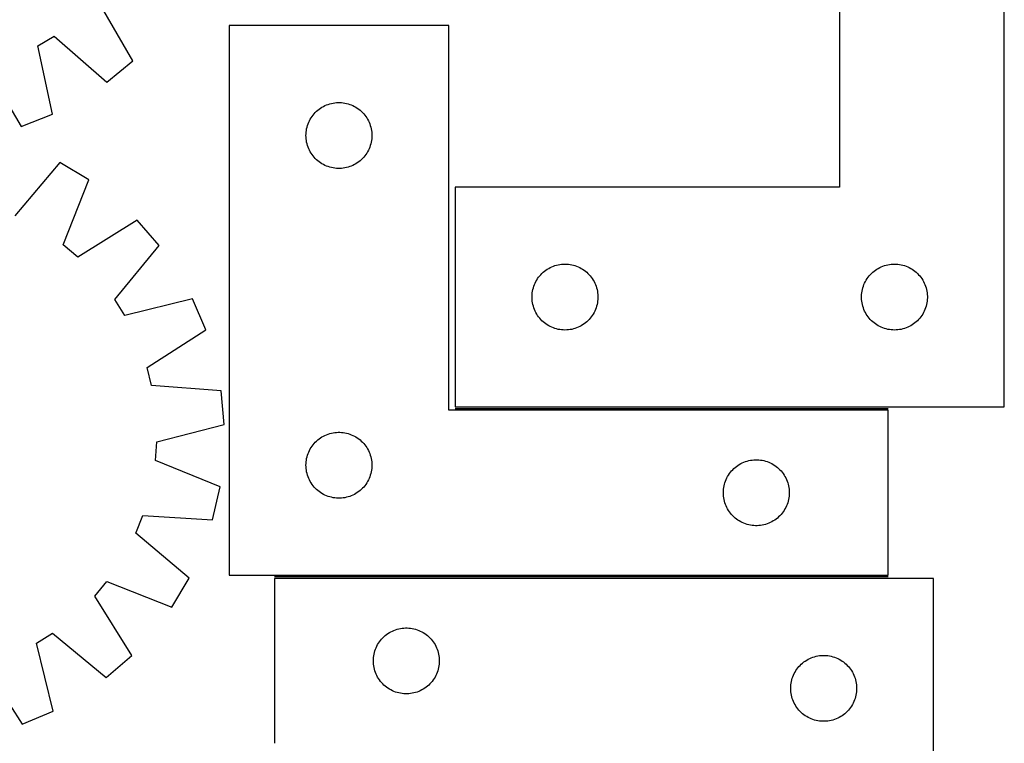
# Model space of a CAD drawing. Header units: millimetres. Extents: x 7 to 1493, y 7 to 2993.
# Tile 12 of 14: x 1045 to 1493, y 2116 to 2445. Entities that reach past the tile are written whole.
import ezdxf

# ---------------------------------------------------------------- set-up
doc = ezdxf.new("R2010")
doc.units = ezdxf.units.MM
doc.layers.add('COMMON', color=5, linetype='CONTINUOUS', true_color=0x0000ff)
doc.layers.add('CUT', color=7, linetype='CONTINUOUS', true_color=0x000000)

msp = doc.modelspace()

# ---------------------------------------------------------------- linework, layer by layer
at = {"layer": 'COMMON'}
for p, q in [((1243.266273, 2267.912878), (1440.356843, 2267.912878)), ((1440.356843, 2191.412878), (1161.04961, 2191.412878))]:
    msp.add_line(p, q, dxfattribs=at)
at = {"layer": 'CUT'}
for p, q in [((1418.266273, 2568.662879), (1418.266273, 2368.662879)), ((1493.266273, 2268.662879), (1493.266273, 2568.662879)), ((1096.512709, 2426.156698), (1080.572272, 2453.631727)), ((1240.356843, 2442.162878), (1140.356843, 2442.162878)), ((1140.356843, 2442.162878), (1140.356843, 2192.162878)), ((1240.356843, 2267.162878), (1240.356843, 2442.162878)), ((1053.354102, 2432.98135), (1060.746747, 2437.3251)), ((1060.746747, 2437.3251), (1084.62979, 2416.382918)), ((1060.024107, 2401.925179), (1053.354102, 2432.98135)), ((1084.62979, 2416.382918), (1096.512709, 2426.156698)), ((1029.459882, 2423.599251), (1045.702516, 2396.301786)), ((1187.667631, 2406.919848), (1188.430867, 2407.038718)), ((1188.430867, 2407.038718), (1189.199211, 2407.118141)), ((1189.199211, 2407.118141), (1189.970624, 2407.157905)), ((1189.970624, 2407.157905), (1190.743061, 2407.157905)), ((1190.743061, 2407.157905), (1191.514475, 2407.118141)), ((1191.514475, 2407.118141), (1192.282818, 2407.038718)), ((1192.282818, 2407.038718), (1193.046054, 2406.919848)), ((1179.089864, 2402.06516), (1179.61456, 2402.632041)), ((1179.61456, 2402.632041), (1180.167743, 2403.171159)), ((1180.167743, 2403.171159), (1180.747945, 2403.681085)), ((1180.747945, 2403.681085), (1181.353629, 2404.160467)), ((1181.353629, 2404.160467), (1181.983187, 2404.608034)), ((1181.983187, 2404.608034), (1182.634951, 2405.022598)), ((1182.634951, 2405.022598), (1183.307192, 2405.40306)), ((1183.307192, 2405.40306), (1183.998127, 2405.748412)), ((1183.998127, 2405.748412), (1184.705924, 2406.057738)), ((1184.705924, 2406.057738), (1185.428707, 2406.330217)), ((1185.428707, 2406.330217), (1186.164558, 2406.565126)), ((1186.164558, 2406.565126), (1186.911527, 2406.761844)), ((1186.911527, 2406.761844), (1187.667631, 2406.919848)), ((1193.046054, 2406.919848), (1193.802159, 2406.761844)), ((1193.802159, 2406.761844), (1194.549127, 2406.565126)), ((1194.549127, 2406.565126), (1195.284978, 2406.330217)), ((1195.284978, 2406.330217), (1196.007761, 2406.057738)), ((1196.007761, 2406.057738), (1196.715559, 2405.748412)), ((1196.715559, 2405.748412), (1197.406494, 2405.40306)), ((1197.406494, 2405.40306), (1198.078735, 2405.022598)), ((1198.078735, 2405.022598), (1198.730499, 2404.608034)), ((1198.730499, 2404.608034), (1199.360057, 2404.160467)), ((1199.360057, 2404.160467), (1199.96574, 2403.681085)), ((1199.96574, 2403.681085), (1200.545943, 2403.171159)), ((1200.545943, 2403.171159), (1201.099126, 2402.632041)), ((1201.099126, 2402.632041), (1201.623822, 2402.06516)), ((1045.702516, 2396.301786), (1060.024107, 2401.925179)), ((1176.32109, 2397.45416), (1176.612089, 2398.169687)), ((1176.612089, 2398.169687), (1176.939536, 2398.869285)), ((1176.939536, 2398.869285), (1177.302564, 2399.551099)), ((1177.302564, 2399.551099), (1177.700209, 2400.213321)), ((1177.700209, 2400.213321), (1178.131418, 2400.854195)), ((1178.131418, 2400.854195), (1178.595046, 2401.472021)), ((1178.595046, 2401.472021), (1179.089864, 2402.06516)), ((1201.623822, 2402.06516), (1202.11864, 2401.472021)), ((1202.11864, 2401.472021), (1202.582268, 2400.854195)), ((1202.582268, 2400.854195), (1203.013476, 2400.213321)), ((1203.013476, 2400.213321), (1203.411121, 2399.551099)), ((1203.411121, 2399.551099), (1203.774149, 2398.869285)), ((1203.774149, 2398.869285), (1204.101596, 2398.169687)), ((1204.101596, 2398.169687), (1204.392595, 2397.45416)), ((1175.376731, 2392.93506), (1175.436345, 2393.705193)), ((1175.436345, 2393.705193), (1175.535524, 2394.471237)), ((1175.535524, 2394.471237), (1175.674007, 2395.231159)), ((1175.674007, 2395.231159), (1175.851427, 2395.982945)), ((1175.851427, 2395.982945), (1176.067312, 2396.724601)), ((1176.067312, 2396.724601), (1176.32109, 2397.45416)), ((1204.392595, 2397.45416), (1204.646373, 2396.724601)), ((1204.646373, 2396.724601), (1204.862259, 2395.982945)), ((1204.862259, 2395.982945), (1205.039678, 2395.231159)), ((1205.039678, 2395.231159), (1205.178161, 2394.471237)), ((1205.178161, 2394.471237), (1205.277341, 2393.705193)), ((1205.277341, 2393.705193), (1205.336954, 2392.93506)), ((1175.356843, 2392.162878), (1175.376731, 2392.93506)), ((1175.376731, 2391.390697), (1175.356843, 2392.162878)), ((1175.436345, 2390.620563), (1175.376731, 2391.390697)), ((1175.535524, 2389.85452), (1175.436345, 2390.620563)), ((1175.674007, 2389.094597), (1175.535524, 2389.85452)), ((1175.851427, 2388.342812), (1175.674007, 2389.094597)), ((1205.039678, 2389.094597), (1204.862259, 2388.342812)), ((1205.178161, 2389.85452), (1205.039678, 2389.094597)), ((1205.277341, 2390.620563), (1205.178161, 2389.85452)), ((1205.336954, 2391.390697), (1205.277341, 2390.620563)), ((1205.336954, 2392.93506), (1205.356843, 2392.162878)), ((1205.356843, 2392.162878), (1205.336954, 2391.390697)), ((1176.067312, 2387.601156), (1175.851427, 2388.342812)), ((1176.32109, 2386.871597), (1176.067312, 2387.601156)), ((1176.612089, 2386.15607), (1176.32109, 2386.871597)), ((1176.939536, 2385.456471), (1176.612089, 2386.15607)), ((1177.302564, 2384.774657), (1176.939536, 2385.456471)), ((1177.700209, 2384.112435), (1177.302564, 2384.774657)), ((1203.411121, 2384.774657), (1203.013476, 2384.112435)), ((1203.774149, 2385.456471), (1203.411121, 2384.774657)), ((1204.101596, 2386.15607), (1203.774149, 2385.456471)), ((1204.392595, 2386.871597), (1204.101596, 2386.15607)), ((1204.646373, 2387.601156), (1204.392595, 2386.871597)), ((1204.862259, 2388.342812), (1204.646373, 2387.601156)), ((1178.131418, 2383.471562), (1177.700209, 2384.112435)), ((1178.595046, 2382.853736), (1178.131418, 2383.471562)), ((1179.089864, 2382.260597), (1178.595046, 2382.853736)), ((1179.61456, 2381.693716), (1179.089864, 2382.260597)), ((1180.167743, 2381.154598), (1179.61456, 2381.693716)), ((1180.747945, 2380.644672), (1180.167743, 2381.154598)), ((1181.353629, 2380.16529), (1180.747945, 2380.644672)), ((1181.983187, 2379.717723), (1181.353629, 2380.16529)), ((1199.360057, 2380.16529), (1198.730499, 2379.717723)), ((1199.96574, 2380.644672), (1199.360057, 2380.16529)), ((1200.545943, 2381.154598), (1199.96574, 2380.644672)), ((1201.099126, 2381.693716), (1200.545943, 2381.154598)), ((1201.623822, 2382.260597), (1201.099126, 2381.693716)), ((1202.11864, 2382.853736), (1201.623822, 2382.260597)), ((1202.582268, 2383.471562), (1202.11864, 2382.853736)), ((1203.013476, 2384.112435), (1202.582268, 2383.471562)), ((1063.32572, 2379.820819), (1042.837123, 2355.547539)), ((1076.534711, 2371.930756), (1063.32572, 2379.820819)), ((1182.634951, 2379.303159), (1181.983187, 2379.717723)), ((1183.307192, 2378.922696), (1182.634951, 2379.303159)), ((1183.998127, 2378.577344), (1183.307192, 2378.922696)), ((1184.705924, 2378.268019), (1183.998127, 2378.577344)), ((1185.428707, 2377.99554), (1184.705924, 2378.268019)), ((1186.164558, 2377.76063), (1185.428707, 2377.99554)), ((1186.911527, 2377.563913), (1186.164558, 2377.76063)), ((1187.667631, 2377.405909), (1186.911527, 2377.563913)), ((1188.430867, 2377.287038), (1187.667631, 2377.405909)), ((1189.199211, 2377.207615), (1188.430867, 2377.287038)), ((1189.970624, 2377.167851), (1189.199211, 2377.207615)), ((1190.743061, 2377.167851), (1189.970624, 2377.167851)), ((1191.514475, 2377.207615), (1190.743061, 2377.167851)), ((1192.282818, 2377.287038), (1191.514475, 2377.207615)), ((1193.046054, 2377.405909), (1192.282818, 2377.287038)), ((1193.802159, 2377.563913), (1193.046054, 2377.405909)), ((1194.549127, 2377.76063), (1193.802159, 2377.563913)), ((1195.284978, 2377.99554), (1194.549127, 2377.76063)), ((1196.007761, 2378.268019), (1195.284978, 2377.99554)), ((1196.715559, 2378.577344), (1196.007761, 2378.268019)), ((1197.406494, 2378.922696), (1196.715559, 2378.577344)), ((1198.078735, 2379.303159), (1197.406494, 2378.922696)), ((1198.730499, 2379.717723), (1198.078735, 2379.303159)), ((1064.875073, 2342.383715), (1076.534711, 2371.930756)), ((1418.266273, 2368.662879), (1243.266273, 2368.662879)), ((1243.266273, 2368.662879), (1243.266273, 2268.662879)), ((1098.444388, 2353.643278), (1071.457718, 2336.889341)), ((1108.568722, 2342.057579), (1098.444388, 2353.643278)), ((1071.457718, 2336.889341), (1064.875073, 2342.383715)), ((1088.34921, 2317.559699), (1108.568722, 2342.057579)), ((1283.957131, 2330.424676), (1284.574957, 2330.888304)), ((1284.574957, 2330.888304), (1285.21583, 2331.319513)), ((1285.21583, 2331.319513), (1285.878052, 2331.717158)), ((1285.878052, 2331.717158), (1286.559866, 2332.080186)), ((1286.559866, 2332.080186), (1287.259465, 2332.407633)), ((1287.259465, 2332.407633), (1287.974992, 2332.698632)), ((1287.974992, 2332.698632), (1288.704551, 2332.95241)), ((1288.704551, 2332.95241), (1289.446206, 2333.168295)), ((1289.446206, 2333.168295), (1290.197992, 2333.345715)), ((1290.197992, 2333.345715), (1290.957914, 2333.484198)), ((1290.957914, 2333.484198), (1291.723958, 2333.583378)), ((1291.723958, 2333.583378), (1292.494092, 2333.642991)), ((1292.494092, 2333.642991), (1293.266273, 2333.662879)), ((1293.266273, 2333.662879), (1294.038454, 2333.642991)), ((1294.038454, 2333.642991), (1294.808588, 2333.583378)), ((1294.808588, 2333.583378), (1295.574632, 2333.484198)), ((1295.574632, 2333.484198), (1296.334554, 2333.345715)), ((1296.334554, 2333.345715), (1297.08634, 2333.168295)), ((1297.08634, 2333.168295), (1297.827996, 2332.95241)), ((1297.827996, 2332.95241), (1298.557554, 2332.698632)), ((1298.557554, 2332.698632), (1299.273082, 2332.407633)), ((1299.273082, 2332.407633), (1299.97268, 2332.080186)), ((1299.97268, 2332.080186), (1300.654494, 2331.717158)), ((1300.654494, 2331.717158), (1301.316716, 2331.319513)), ((1301.316716, 2331.319513), (1301.95759, 2330.888304)), ((1301.95759, 2330.888304), (1302.575415, 2330.424676)), ((1433.957131, 2330.424676), (1434.574957, 2330.888304)), ((1434.574957, 2330.888304), (1435.21583, 2331.319513)), ((1435.21583, 2331.319513), (1435.878052, 2331.717158)), ((1435.878052, 2331.717158), (1436.559866, 2332.080186)), ((1436.559866, 2332.080186), (1437.259465, 2332.407633)), ((1437.259465, 2332.407633), (1437.974992, 2332.698632)), ((1437.974992, 2332.698632), (1438.704551, 2332.95241)), ((1438.704551, 2332.95241), (1439.446206, 2333.168295)), ((1439.446206, 2333.168295), (1440.197992, 2333.345715)), ((1440.197992, 2333.345715), (1440.957914, 2333.484198)), ((1440.957914, 2333.484198), (1441.723958, 2333.583378)), ((1441.723958, 2333.583378), (1442.494092, 2333.642991)), ((1442.494092, 2333.642991), (1443.266273, 2333.662879)), ((1443.266273, 2333.662879), (1444.038454, 2333.642991)), ((1444.038454, 2333.642991), (1444.808588, 2333.583378)), ((1444.808588, 2333.583378), (1445.574632, 2333.484198)), ((1445.574632, 2333.484198), (1446.334554, 2333.345715)), ((1446.334554, 2333.345715), (1447.08634, 2333.168295)), ((1447.08634, 2333.168295), (1447.827996, 2332.95241)), ((1447.827996, 2332.95241), (1448.557554, 2332.698632)), ((1448.557554, 2332.698632), (1449.273082, 2332.407633)), ((1449.273082, 2332.407633), (1449.97268, 2332.080186)), ((1449.97268, 2332.080186), (1450.654494, 2331.717158)), ((1450.654494, 2331.717158), (1451.316716, 2331.319513)), ((1451.316716, 2331.319513), (1451.95759, 2330.888304)), ((1451.95759, 2330.888304), (1452.575415, 2330.424676)), ((1280.026091, 2325.712531), (1280.406554, 2326.384771)), ((1280.406554, 2326.384771), (1280.821118, 2327.036535)), ((1280.821118, 2327.036535), (1281.268684, 2327.666094)), ((1281.268684, 2327.666094), (1281.748066, 2328.271777)), ((1281.748066, 2328.271777), (1282.257993, 2328.851979)), ((1282.257993, 2328.851979), (1282.797111, 2329.405162)), ((1282.797111, 2329.405162), (1283.363991, 2329.929858)), ((1283.363991, 2329.929858), (1283.957131, 2330.424676)), ((1302.575415, 2330.424676), (1303.168555, 2329.929858)), ((1303.168555, 2329.929858), (1303.735435, 2329.405162)), ((1303.735435, 2329.405162), (1304.274554, 2328.851979)), ((1304.274554, 2328.851979), (1304.78448, 2328.271777)), ((1304.78448, 2328.271777), (1305.263862, 2327.666094)), ((1305.263862, 2327.666094), (1305.711428, 2327.036535)), ((1305.711428, 2327.036535), (1306.125993, 2326.384771)), ((1306.125993, 2326.384771), (1306.506455, 2325.712531)), ((1430.026091, 2325.712531), (1430.406554, 2326.384771)), ((1430.406554, 2326.384771), (1430.821118, 2327.036535)), ((1430.821118, 2327.036535), (1431.268684, 2327.666094)), ((1431.268684, 2327.666094), (1431.748066, 2328.271777)), ((1431.748066, 2328.271777), (1432.257993, 2328.851979)), ((1432.257993, 2328.851979), (1432.797111, 2329.405162)), ((1432.797111, 2329.405162), (1433.363991, 2329.929858)), ((1433.363991, 2329.929858), (1433.957131, 2330.424676)), ((1452.575415, 2330.424676), (1453.168555, 2329.929858)), ((1453.168555, 2329.929858), (1453.735435, 2329.405162)), ((1453.735435, 2329.405162), (1454.274554, 2328.851979)), ((1454.274554, 2328.851979), (1454.78448, 2328.271777)), ((1454.78448, 2328.271777), (1455.263862, 2327.666094)), ((1455.263862, 2327.666094), (1455.711428, 2327.036535)), ((1455.711428, 2327.036535), (1456.125993, 2326.384771)), ((1456.125993, 2326.384771), (1456.506455, 2325.712531)), ((1278.509304, 2321.352091), (1278.667307, 2322.108195)), ((1278.667307, 2322.108195), (1278.864025, 2322.855164)), ((1278.864025, 2322.855164), (1279.098935, 2323.591015)), ((1279.098935, 2323.591015), (1279.371414, 2324.313798)), ((1279.371414, 2324.313798), (1279.680739, 2325.021595)), ((1279.680739, 2325.021595), (1280.026091, 2325.712531)), ((1306.506455, 2325.712531), (1306.851807, 2325.021595)), ((1306.851807, 2325.021595), (1307.161133, 2324.313798)), ((1307.161133, 2324.313798), (1307.433612, 2323.591015)), ((1307.433612, 2323.591015), (1307.668521, 2322.855164)), ((1307.668521, 2322.855164), (1307.865239, 2322.108195)), ((1307.865239, 2322.108195), (1308.023242, 2321.352091)), ((1428.509304, 2321.352091), (1428.667307, 2322.108195)), ((1428.667307, 2322.108195), (1428.864025, 2322.855164)), ((1428.864025, 2322.855164), (1429.098935, 2323.591015)), ((1429.098935, 2323.591015), (1429.371414, 2324.313798)), ((1429.371414, 2324.313798), (1429.680739, 2325.021595)), ((1429.680739, 2325.021595), (1430.026091, 2325.712531)), ((1456.506455, 2325.712531), (1456.851807, 2325.021595)), ((1456.851807, 2325.021595), (1457.161133, 2324.313798)), ((1457.161133, 2324.313798), (1457.433612, 2323.591015)), ((1457.433612, 2323.591015), (1457.668521, 2322.855164)), ((1457.668521, 2322.855164), (1457.865239, 2322.108195)), ((1457.865239, 2322.108195), (1458.023242, 2321.352091)), ((1092.911822, 2310.300089), (1088.34921, 2317.559699)), ((1123.754921, 2317.89469), (1092.911822, 2310.300089)), ((1129.803557, 2303.747445), (1123.754921, 2317.89469)), ((1278.271246, 2319.049098), (1278.31101, 2319.820511)), ((1278.271246, 2318.276661), (1278.271246, 2319.049098)), ((1278.31101, 2317.505247), (1278.271246, 2318.276661)), ((1278.31101, 2319.820511), (1278.390433, 2320.588855)), ((1278.390433, 2316.736904), (1278.31101, 2317.505247)), ((1278.390433, 2320.588855), (1278.509304, 2321.352091)), ((1308.023242, 2321.352091), (1308.142113, 2320.588855)), ((1308.142113, 2320.588855), (1308.221536, 2319.820511)), ((1308.221536, 2317.505247), (1308.142113, 2316.736904)), ((1308.221536, 2319.820511), (1308.2613, 2319.049098)), ((1308.2613, 2318.276661), (1308.221536, 2317.505247)), ((1308.2613, 2319.049098), (1308.2613, 2318.276661)), ((1428.271246, 2319.049098), (1428.31101, 2319.820511)), ((1428.271246, 2318.276661), (1428.271246, 2319.049098)), ((1428.31101, 2317.505247), (1428.271246, 2318.276661)), ((1428.31101, 2319.820511), (1428.390433, 2320.588855)), ((1428.390433, 2316.736904), (1428.31101, 2317.505247)), ((1428.390433, 2320.588855), (1428.509304, 2321.352091)), ((1458.023242, 2321.352091), (1458.142113, 2320.588855)), ((1458.142113, 2320.588855), (1458.221536, 2319.820511)), ((1458.221536, 2317.505247), (1458.142113, 2316.736904)), ((1458.221536, 2319.820511), (1458.2613, 2319.049098)), ((1458.2613, 2318.276661), (1458.221536, 2317.505247)), ((1458.2613, 2319.049098), (1458.2613, 2318.276661)), ((1278.509304, 2315.973668), (1278.390433, 2316.736904)), ((1278.667307, 2315.217563), (1278.509304, 2315.973668)), ((1278.864025, 2314.470595), (1278.667307, 2315.217563)), ((1279.098935, 2313.734744), (1278.864025, 2314.470595)), ((1279.371414, 2313.011961), (1279.098935, 2313.734744)), ((1279.680739, 2312.304164), (1279.371414, 2313.011961)), ((1307.161133, 2313.011961), (1306.851807, 2312.304164)), ((1307.433612, 2313.734744), (1307.161133, 2313.011961)), ((1307.668521, 2314.470595), (1307.433612, 2313.734744)), ((1307.865239, 2315.217563), (1307.668521, 2314.470595)), ((1308.023242, 2315.973668), (1307.865239, 2315.217563)), ((1308.142113, 2316.736904), (1308.023242, 2315.973668)), ((1428.509304, 2315.973668), (1428.390433, 2316.736904)), ((1428.667307, 2315.217563), (1428.509304, 2315.973668)), ((1428.864025, 2314.470595), (1428.667307, 2315.217563)), ((1429.098935, 2313.734744), (1428.864025, 2314.470595)), ((1429.371414, 2313.011961), (1429.098935, 2313.734744)), ((1429.680739, 2312.304164), (1429.371414, 2313.011961)), ((1457.161133, 2313.011961), (1456.851807, 2312.304164)), ((1457.433612, 2313.734744), (1457.161133, 2313.011961)), ((1457.668521, 2314.470595), (1457.433612, 2313.734744)), ((1457.865239, 2315.217563), (1457.668521, 2314.470595)), ((1458.023242, 2315.973668), (1457.865239, 2315.217563)), ((1458.142113, 2316.736904), (1458.023242, 2315.973668)), ((1280.026091, 2311.613228), (1279.680739, 2312.304164)), ((1280.406554, 2310.940987), (1280.026091, 2311.613228)), ((1280.821118, 2310.289224), (1280.406554, 2310.940987)), ((1281.268684, 2309.659665), (1280.821118, 2310.289224)), ((1281.748066, 2309.053982), (1281.268684, 2309.659665)), ((1282.257993, 2308.473779), (1281.748066, 2309.053982)), ((1282.797111, 2307.920597), (1282.257993, 2308.473779)), ((1304.274554, 2308.473779), (1303.735435, 2307.920597)), ((1304.78448, 2309.053982), (1304.274554, 2308.473779)), ((1305.263862, 2309.659665), (1304.78448, 2309.053982)), ((1305.711428, 2310.289224), (1305.263862, 2309.659665)), ((1306.125993, 2310.940987), (1305.711428, 2310.289224)), ((1306.506455, 2311.613228), (1306.125993, 2310.940987)), ((1306.851807, 2312.304164), (1306.506455, 2311.613228)), ((1430.026091, 2311.613228), (1429.680739, 2312.304164)), ((1430.406554, 2310.940987), (1430.026091, 2311.613228)), ((1430.821118, 2310.289224), (1430.406554, 2310.940987)), ((1431.268684, 2309.659665), (1430.821118, 2310.289224)), ((1431.748066, 2309.053982), (1431.268684, 2309.659665)), ((1432.257993, 2308.473779), (1431.748066, 2309.053982)), ((1432.797111, 2307.920597), (1432.257993, 2308.473779)), ((1454.274554, 2308.473779), (1453.735435, 2307.920597)), ((1454.78448, 2309.053982), (1454.274554, 2308.473779)), ((1455.263862, 2309.659665), (1454.78448, 2309.053982)), ((1455.711428, 2310.289224), (1455.263862, 2309.659665)), ((1456.125993, 2310.940987), (1455.711428, 2310.289224)), ((1456.506455, 2311.613228), (1456.125993, 2310.940987)), ((1456.851807, 2312.304164), (1456.506455, 2311.613228)), ((1283.363991, 2307.3959), (1282.797111, 2307.920597)), ((1283.957131, 2306.901082), (1283.363991, 2307.3959)), ((1284.574957, 2306.437454), (1283.957131, 2306.901082)), ((1285.21583, 2306.006246), (1284.574957, 2306.437454)), ((1285.878052, 2305.608601), (1285.21583, 2306.006246)), ((1286.559866, 2305.245573), (1285.878052, 2305.608601)), ((1287.259465, 2304.918126), (1286.559866, 2305.245573)), ((1287.974992, 2304.627127), (1287.259465, 2304.918126)), ((1288.704551, 2304.373349), (1287.974992, 2304.627127)), ((1289.446206, 2304.157463), (1288.704551, 2304.373349)), ((1290.197992, 2303.980044), (1289.446206, 2304.157463)), ((1290.957914, 2303.841561), (1290.197992, 2303.980044)), ((1296.334554, 2303.980044), (1295.574632, 2303.841561)), ((1297.08634, 2304.157463), (1296.334554, 2303.980044)), ((1297.827996, 2304.373349), (1297.08634, 2304.157463)), ((1298.557554, 2304.627127), (1297.827996, 2304.373349)), ((1299.273082, 2304.918126), (1298.557554, 2304.627127)), ((1299.97268, 2305.245573), (1299.273082, 2304.918126)), ((1300.654494, 2305.608601), (1299.97268, 2305.245573)), ((1301.316716, 2306.006246), (1300.654494, 2305.608601)), ((1301.95759, 2306.437454), (1301.316716, 2306.006246)), ((1302.575415, 2306.901082), (1301.95759, 2306.437454)), ((1303.168555, 2307.3959), (1302.575415, 2306.901082)), ((1303.735435, 2307.920597), (1303.168555, 2307.3959)), ((1433.363991, 2307.3959), (1432.797111, 2307.920597)), ((1433.957131, 2306.901082), (1433.363991, 2307.3959)), ((1434.574957, 2306.437454), (1433.957131, 2306.901082)), ((1435.21583, 2306.006246), (1434.574957, 2306.437454)), ((1435.878052, 2305.608601), (1435.21583, 2306.006246)), ((1436.559866, 2305.245573), (1435.878052, 2305.608601)), ((1437.259465, 2304.918126), (1436.559866, 2305.245573)), ((1437.974992, 2304.627127), (1437.259465, 2304.918126)), ((1438.704551, 2304.373349), (1437.974992, 2304.627127)), ((1439.446206, 2304.157463), (1438.704551, 2304.373349)), ((1440.197992, 2303.980044), (1439.446206, 2304.157463)), ((1440.957914, 2303.841561), (1440.197992, 2303.980044)), ((1446.334554, 2303.980044), (1445.574632, 2303.841561)), ((1447.08634, 2304.157463), (1446.334554, 2303.980044)), ((1447.827996, 2304.373349), (1447.08634, 2304.157463)), ((1448.557554, 2304.627127), (1447.827996, 2304.373349)), ((1449.273082, 2304.918126), (1448.557554, 2304.627127)), ((1449.97268, 2305.245573), (1449.273082, 2304.918126)), ((1450.654494, 2305.608601), (1449.97268, 2305.245573)), ((1451.316716, 2306.006246), (1450.654494, 2305.608601)), ((1451.95759, 2306.437454), (1451.316716, 2306.006246)), ((1452.575415, 2306.901082), (1451.95759, 2306.437454)), ((1453.168555, 2307.3959), (1452.575415, 2306.901082)), ((1453.735435, 2307.920597), (1453.168555, 2307.3959)), ((1103.003397, 2286.69675), (1129.803557, 2303.747445)), ((1291.723958, 2303.742381), (1290.957914, 2303.841561)), ((1292.494092, 2303.682768), (1291.723958, 2303.742381)), ((1293.266273, 2303.662879), (1292.494092, 2303.682768)), ((1294.038454, 2303.682768), (1293.266273, 2303.662879)), ((1294.808588, 2303.742381), (1294.038454, 2303.682768)), ((1295.574632, 2303.841561), (1294.808588, 2303.742381)), ((1441.723958, 2303.742381), (1440.957914, 2303.841561)), ((1442.494092, 2303.682768), (1441.723958, 2303.742381)), ((1443.266273, 2303.662879), (1442.494092, 2303.682768)), ((1444.038454, 2303.682768), (1443.266273, 2303.662879)), ((1444.808588, 2303.742381), (1444.038454, 2303.682768)), ((1445.574632, 2303.841561), (1444.808588, 2303.742381)), ((1105.099356, 2278.382526), (1103.003397, 2286.69675)), ((1136.779748, 2276.074379), (1105.099356, 2278.382526)), ((1138.160603, 2260.750418), (1136.779748, 2276.074379)), ((1243.266273, 2268.662879), (1493.266273, 2268.662879)), ((1440.356843, 2267.162878), (1240.356843, 2267.162878)), ((1440.356843, 2192.162878), (1440.356843, 2267.162878)), ((1107.403182, 2252.815948), (1138.160603, 2260.750418)), ((1181.353629, 2254.160467), (1181.983187, 2254.608034)), ((1181.983187, 2254.608034), (1182.634951, 2255.022598)), ((1182.634951, 2255.022598), (1183.307192, 2255.40306)), ((1183.307192, 2255.40306), (1183.998127, 2255.748412)), ((1183.998127, 2255.748412), (1184.705924, 2256.057738)), ((1184.705924, 2256.057738), (1185.428707, 2256.330217)), ((1185.428707, 2256.330217), (1186.164558, 2256.565126)), ((1186.164558, 2256.565126), (1186.911527, 2256.761844)), ((1186.911527, 2256.761844), (1187.667631, 2256.919848)), ((1187.667631, 2256.919848), (1188.430867, 2257.038718)), ((1188.430867, 2257.038718), (1189.199211, 2257.118141)), ((1189.199211, 2257.118141), (1189.970624, 2257.157905)), ((1189.970624, 2257.157905), (1190.743061, 2257.157905)), ((1190.743061, 2257.157905), (1191.514475, 2257.118141)), ((1191.514475, 2257.118141), (1192.282818, 2257.038718)), ((1192.282818, 2257.038718), (1193.046054, 2256.919848)), ((1193.046054, 2256.919848), (1193.802159, 2256.761844)), ((1193.802159, 2256.761844), (1194.549127, 2256.565126)), ((1194.549127, 2256.565126), (1195.284978, 2256.330217)), ((1195.284978, 2256.330217), (1196.007761, 2256.057738)), ((1196.007761, 2256.057738), (1196.715559, 2255.748412)), ((1196.715559, 2255.748412), (1197.406494, 2255.40306)), ((1197.406494, 2255.40306), (1198.078735, 2255.022598)), ((1198.078735, 2255.022598), (1198.730499, 2254.608034)), ((1198.730499, 2254.608034), (1199.360057, 2254.160467)), ((1106.827321, 2244.260964), (1107.403182, 2252.815948)), ((1177.302564, 2249.551099), (1177.700209, 2250.213321)), ((1177.700209, 2250.213321), (1178.131418, 2250.854195)), ((1178.131418, 2250.854195), (1178.595046, 2251.472021)), ((1178.595046, 2251.472021), (1179.089864, 2252.06516)), ((1179.089864, 2252.06516), (1179.61456, 2252.632041)), ((1179.61456, 2252.632041), (1180.167743, 2253.171159)), ((1180.167743, 2253.171159), (1180.747945, 2253.681085)), ((1180.747945, 2253.681085), (1181.353629, 2254.160467)), ((1199.360057, 2254.160467), (1199.96574, 2253.681085)), ((1199.96574, 2253.681085), (1200.545943, 2253.171159)), ((1200.545943, 2253.171159), (1201.099126, 2252.632041)), ((1201.099126, 2252.632041), (1201.623822, 2252.06516)), ((1201.623822, 2252.06516), (1202.11864, 2251.472021)), ((1202.11864, 2251.472021), (1202.582268, 2250.854195)), ((1202.582268, 2250.854195), (1203.013476, 2250.213321)), ((1203.013476, 2250.213321), (1203.411121, 2249.551099)), ((1175.674007, 2245.231159), (1175.851427, 2245.982945)), ((1175.851427, 2245.982945), (1176.067312, 2246.724601)), ((1176.067312, 2246.724601), (1176.32109, 2247.45416)), ((1176.32109, 2247.45416), (1176.612089, 2248.169687)), ((1176.612089, 2248.169687), (1176.939536, 2248.869285)), ((1176.939536, 2248.869285), (1177.302564, 2249.551099)), ((1203.411121, 2249.551099), (1203.774149, 2248.869285)), ((1203.774149, 2248.869285), (1204.101596, 2248.169687)), ((1204.101596, 2248.169687), (1204.392595, 2247.45416)), ((1204.392595, 2247.45416), (1204.646373, 2246.724601)), ((1204.646373, 2246.724601), (1204.862259, 2245.982945)), ((1204.862259, 2245.982945), (1205.039678, 2245.231159)), ((1136.243907, 2232.276006), (1106.827321, 2244.260964)), ((1175.356843, 2242.162878), (1175.376731, 2242.93506)), ((1175.376731, 2241.390697), (1175.356843, 2242.162878)), ((1175.376731, 2242.93506), (1175.436345, 2243.705193)), ((1175.436345, 2240.620563), (1175.376731, 2241.390697)), ((1175.436345, 2243.705193), (1175.535524, 2244.471237)), ((1175.535524, 2244.471237), (1175.674007, 2245.231159)), ((1205.039678, 2245.231159), (1205.178161, 2244.471237)), ((1205.178161, 2244.471237), (1205.277341, 2243.705193)), ((1205.277341, 2243.705193), (1205.336954, 2242.93506)), ((1205.336954, 2241.390697), (1205.277341, 2240.620563)), ((1205.336954, 2242.93506), (1205.356843, 2242.162878)), ((1205.356843, 2242.162878), (1205.336954, 2241.390697)), ((1370.167743, 2240.671159), (1370.747945, 2241.181085)), ((1370.747945, 2241.181085), (1371.353629, 2241.660467)), ((1371.353629, 2241.660467), (1371.983187, 2242.108034)), ((1371.983187, 2242.108034), (1372.634951, 2242.522598)), ((1372.634951, 2242.522598), (1373.307192, 2242.90306)), ((1373.307192, 2242.90306), (1373.998127, 2243.248412)), ((1373.998127, 2243.248412), (1374.705924, 2243.557738)), ((1374.705924, 2243.557738), (1375.428707, 2243.830217)), ((1375.428707, 2243.830217), (1376.164558, 2244.065126)), ((1376.164558, 2244.065126), (1376.911527, 2244.261844)), ((1376.911527, 2244.261844), (1377.667631, 2244.419848)), ((1377.667631, 2244.419848), (1378.430867, 2244.538718)), ((1378.430867, 2244.538718), (1379.199211, 2244.618141)), ((1379.199211, 2244.618141), (1379.970624, 2244.657905)), ((1379.970624, 2244.657905), (1380.743061, 2244.657905)), ((1380.743061, 2244.657905), (1381.514475, 2244.618141)), ((1381.514475, 2244.618141), (1382.282818, 2244.538718)), ((1382.282818, 2244.538718), (1383.046054, 2244.419848)), ((1383.046054, 2244.419848), (1383.802159, 2244.261844)), ((1383.802159, 2244.261844), (1384.549127, 2244.065126)), ((1384.549127, 2244.065126), (1385.284978, 2243.830217)), ((1385.284978, 2243.830217), (1386.007761, 2243.557738)), ((1386.007761, 2243.557738), (1386.715559, 2243.248412)), ((1386.715559, 2243.248412), (1387.406494, 2242.90306)), ((1387.406494, 2242.90306), (1388.078735, 2242.522598)), ((1388.078735, 2242.522598), (1388.730499, 2242.108034)), ((1388.730499, 2242.108034), (1389.360057, 2241.660467)), ((1389.360057, 2241.660467), (1389.96574, 2241.181085)), ((1389.96574, 2241.181085), (1390.545943, 2240.671159)), ((1175.535524, 2239.85452), (1175.436345, 2240.620563)), ((1175.674007, 2239.094597), (1175.535524, 2239.85452)), ((1175.851427, 2238.342812), (1175.674007, 2239.094597)), ((1176.067312, 2237.601156), (1175.851427, 2238.342812)), ((1176.32109, 2236.871597), (1176.067312, 2237.601156)), ((1176.612089, 2236.15607), (1176.32109, 2236.871597)), ((1204.392595, 2236.871597), (1204.101596, 2236.15607)), ((1204.646373, 2237.601156), (1204.392595, 2236.871597)), ((1204.862259, 2238.342812), (1204.646373, 2237.601156)), ((1205.039678, 2239.094597), (1204.862259, 2238.342812)), ((1205.178161, 2239.85452), (1205.039678, 2239.094597)), ((1205.277341, 2240.620563), (1205.178161, 2239.85452)), ((1366.939536, 2236.369285), (1367.302564, 2237.051099)), ((1367.302564, 2237.051099), (1367.700209, 2237.713321)), ((1367.700209, 2237.713321), (1368.131418, 2238.354195)), ((1368.131418, 2238.354195), (1368.595046, 2238.972021)), ((1368.595046, 2238.972021), (1369.089864, 2239.56516)), ((1369.089864, 2239.56516), (1369.61456, 2240.132041)), ((1369.61456, 2240.132041), (1370.167743, 2240.671159)), ((1390.545943, 2240.671159), (1391.099126, 2240.132041)), ((1391.099126, 2240.132041), (1391.623822, 2239.56516)), ((1391.623822, 2239.56516), (1392.11864, 2238.972021)), ((1392.11864, 2238.972021), (1392.582268, 2238.354195)), ((1392.582268, 2238.354195), (1393.013476, 2237.713321)), ((1393.013476, 2237.713321), (1393.411121, 2237.051099)), ((1393.411121, 2237.051099), (1393.774149, 2236.369285)), ((1132.821814, 2217.275346), (1136.243907, 2232.276006)), ((1176.939536, 2235.456471), (1176.612089, 2236.15607)), ((1177.302564, 2234.774657), (1176.939536, 2235.456471)), ((1177.700209, 2234.112435), (1177.302564, 2234.774657)), ((1178.131418, 2233.471562), (1177.700209, 2234.112435)), ((1178.595046, 2232.853736), (1178.131418, 2233.471562)), ((1179.089864, 2232.260597), (1178.595046, 2232.853736)), ((1179.61456, 2231.693716), (1179.089864, 2232.260597)), ((1201.623822, 2232.260597), (1201.099126, 2231.693716)), ((1202.11864, 2232.853736), (1201.623822, 2232.260597)), ((1202.582268, 2233.471562), (1202.11864, 2232.853736)), ((1203.013476, 2234.112435), (1202.582268, 2233.471562)), ((1203.411121, 2234.774657), (1203.013476, 2234.112435)), ((1203.774149, 2235.456471), (1203.411121, 2234.774657)), ((1204.101596, 2236.15607), (1203.774149, 2235.456471)), ((1365.535524, 2231.971237), (1365.674007, 2232.731159)), ((1365.674007, 2232.731159), (1365.851427, 2233.482945)), ((1365.851427, 2233.482945), (1366.067312, 2234.224601)), ((1366.067312, 2234.224601), (1366.32109, 2234.95416)), ((1366.32109, 2234.95416), (1366.612089, 2235.669687)), ((1366.612089, 2235.669687), (1366.939536, 2236.369285)), ((1393.774149, 2236.369285), (1394.101596, 2235.669687)), ((1394.101596, 2235.669687), (1394.392595, 2234.95416)), ((1394.392595, 2234.95416), (1394.646373, 2234.224601)), ((1394.646373, 2234.224601), (1394.862259, 2233.482945)), ((1394.862259, 2233.482945), (1395.039678, 2232.731159)), ((1395.039678, 2232.731159), (1395.178161, 2231.971237)), ((1180.167743, 2231.154598), (1179.61456, 2231.693716)), ((1180.747945, 2230.644672), (1180.167743, 2231.154598)), ((1181.353629, 2230.16529), (1180.747945, 2230.644672)), ((1181.983187, 2229.717723), (1181.353629, 2230.16529)), ((1182.634951, 2229.303159), (1181.983187, 2229.717723)), ((1183.307192, 2228.922696), (1182.634951, 2229.303159)), ((1183.998127, 2228.577344), (1183.307192, 2228.922696)), ((1184.705924, 2228.268019), (1183.998127, 2228.577344)), ((1185.428707, 2227.99554), (1184.705924, 2228.268019)), ((1186.164558, 2227.76063), (1185.428707, 2227.99554)), ((1186.911527, 2227.563913), (1186.164558, 2227.76063)), ((1194.549127, 2227.76063), (1193.802159, 2227.563913)), ((1195.284978, 2227.99554), (1194.549127, 2227.76063)), ((1196.007761, 2228.268019), (1195.284978, 2227.99554)), ((1196.715559, 2228.577344), (1196.007761, 2228.268019)), ((1197.406494, 2228.922696), (1196.715559, 2228.577344)), ((1198.078735, 2229.303159), (1197.406494, 2228.922696)), ((1198.730499, 2229.717723), (1198.078735, 2229.303159)), ((1199.360057, 2230.16529), (1198.730499, 2229.717723)), ((1199.96574, 2230.644672), (1199.360057, 2230.16529)), ((1200.545943, 2231.154598), (1199.96574, 2230.644672)), ((1201.099126, 2231.693716), (1200.545943, 2231.154598)), ((1365.356843, 2229.662878), (1365.376731, 2230.43506)), ((1365.376731, 2228.890697), (1365.356843, 2229.662878)), ((1365.376731, 2230.43506), (1365.436345, 2231.205193)), ((1365.436345, 2228.120563), (1365.376731, 2228.890697)), ((1365.436345, 2231.205193), (1365.535524, 2231.971237)), ((1365.535524, 2227.35452), (1365.436345, 2228.120563)), ((1395.178161, 2231.971237), (1395.277341, 2231.205193)), ((1395.277341, 2228.120563), (1395.178161, 2227.35452)), ((1395.277341, 2231.205193), (1395.336954, 2230.43506)), ((1395.336954, 2228.890697), (1395.277341, 2228.120563)), ((1395.336954, 2230.43506), (1395.356843, 2229.662878)), ((1395.356843, 2229.662878), (1395.336954, 2228.890697)), ((1187.667631, 2227.405909), (1186.911527, 2227.563913)), ((1188.430867, 2227.287038), (1187.667631, 2227.405909)), ((1189.199211, 2227.207615), (1188.430867, 2227.287038)), ((1189.970624, 2227.167851), (1189.199211, 2227.207615)), ((1190.743061, 2227.167851), (1189.970624, 2227.167851)), ((1191.514475, 2227.207615), (1190.743061, 2227.167851)), ((1192.282818, 2227.287038), (1191.514475, 2227.207615)), ((1193.046054, 2227.405909), (1192.282818, 2227.287038)), ((1193.802159, 2227.563913), (1193.046054, 2227.405909)), ((1365.674007, 2226.594597), (1365.535524, 2227.35452)), ((1365.851427, 2225.842812), (1365.674007, 2226.594597)), ((1366.067312, 2225.101156), (1365.851427, 2225.842812)), ((1366.32109, 2224.371597), (1366.067312, 2225.101156)), ((1366.612089, 2223.65607), (1366.32109, 2224.371597)), ((1366.939536, 2222.956471), (1366.612089, 2223.65607)), ((1394.101596, 2223.65607), (1393.774149, 2222.956471)), ((1394.392595, 2224.371597), (1394.101596, 2223.65607)), ((1394.646373, 2225.101156), (1394.392595, 2224.371597)), ((1394.862259, 2225.842812), (1394.646373, 2225.101156)), ((1395.039678, 2226.594597), (1394.862259, 2225.842812)), ((1395.178161, 2227.35452), (1395.039678, 2226.594597)), ((1097.92657, 2211.27546), (1101.117882, 2219.233782)), ((1101.117882, 2219.233782), (1132.821814, 2217.275346)), ((1367.302564, 2222.274657), (1366.939536, 2222.956471)), ((1367.700209, 2221.612435), (1367.302564, 2222.274657)), ((1368.131418, 2220.971562), (1367.700209, 2221.612435)), ((1368.595046, 2220.353736), (1368.131418, 2220.971562)), ((1369.089864, 2219.760597), (1368.595046, 2220.353736)), ((1369.61456, 2219.193716), (1369.089864, 2219.760597)), ((1370.167743, 2218.654598), (1369.61456, 2219.193716)), ((1391.099126, 2219.193716), (1390.545943, 2218.654598)), ((1391.623822, 2219.760597), (1391.099126, 2219.193716)), ((1392.11864, 2220.353736), (1391.623822, 2219.760597)), ((1392.582268, 2220.971562), (1392.11864, 2220.353736)), ((1393.013476, 2221.612435), (1392.582268, 2220.971562)), ((1393.411121, 2222.274657), (1393.013476, 2221.612435)), ((1393.774149, 2222.956471), (1393.411121, 2222.274657)), ((1370.747945, 2218.144672), (1370.167743, 2218.654598)), ((1371.353629, 2217.66529), (1370.747945, 2218.144672)), ((1371.983187, 2217.217723), (1371.353629, 2217.66529)), ((1372.634951, 2216.803159), (1371.983187, 2217.217723)), ((1373.307192, 2216.422696), (1372.634951, 2216.803159)), ((1373.998127, 2216.077344), (1373.307192, 2216.422696)), ((1374.705924, 2215.768019), (1373.998127, 2216.077344)), ((1375.428707, 2215.49554), (1374.705924, 2215.768019)), ((1376.164558, 2215.26063), (1375.428707, 2215.49554)), ((1376.911527, 2215.063913), (1376.164558, 2215.26063)), ((1377.667631, 2214.905909), (1376.911527, 2215.063913)), ((1378.430867, 2214.787038), (1377.667631, 2214.905909)), ((1379.199211, 2214.707615), (1378.430867, 2214.787038)), ((1379.970624, 2214.667851), (1379.199211, 2214.707615)), ((1380.743061, 2214.667851), (1379.970624, 2214.667851)), ((1381.514475, 2214.707615), (1380.743061, 2214.667851)), ((1382.282818, 2214.787038), (1381.514475, 2214.707615)), ((1383.046054, 2214.905909), (1382.282818, 2214.787038)), ((1383.802159, 2215.063913), (1383.046054, 2214.905909)), ((1384.549127, 2215.26063), (1383.802159, 2215.063913)), ((1385.284978, 2215.49554), (1384.549127, 2215.26063)), ((1386.007761, 2215.768019), (1385.284978, 2215.49554)), ((1386.715559, 2216.077344), (1386.007761, 2215.768019)), ((1387.406494, 2216.422696), (1386.715559, 2216.077344)), ((1388.078735, 2216.803159), (1387.406494, 2216.422696)), ((1388.730499, 2217.217723), (1388.078735, 2216.803159)), ((1389.360057, 2217.66529), (1388.730499, 2217.217723)), ((1389.96574, 2218.144672), (1389.360057, 2217.66529)), ((1390.545943, 2218.654598), (1389.96574, 2218.144672)), ((1122.199851, 2190.786863), (1097.92657, 2211.27546)), ((1140.356843, 2192.162878), (1440.356843, 2192.162878)), ((1079.268372, 2182.654864), (1084.762747, 2189.237509)), ((1084.762747, 2189.237509), (1114.309787, 2177.577872)), ((1114.309787, 2177.577872), (1122.199851, 2190.786863)), ((1461.04961, 2190.662877), (1161.04961, 2190.662877)), ((1161.04961, 2190.662877), (1161.04961, 2115.662877)), ((1461.04961, 1940.662877), (1461.04961, 2190.662877)), ((1096.022309, 2155.668194), (1079.268372, 2182.654864)), ((1052.679121, 2161.200761), (1059.938731, 2165.763373)), ((1059.938731, 2165.763373), (1084.43661, 2145.543861)), ((1211.440712, 2164.681084), (1212.046396, 2165.160466)), ((1212.046396, 2165.160466), (1212.675954, 2165.608033)), ((1212.675954, 2165.608033), (1213.327718, 2166.022597)), ((1213.327718, 2166.022597), (1213.999959, 2166.403059)), ((1213.999959, 2166.403059), (1214.690894, 2166.748411)), ((1214.690894, 2166.748411), (1215.398692, 2167.057737)), ((1215.398692, 2167.057737), (1216.121474, 2167.330216)), ((1216.121474, 2167.330216), (1216.857325, 2167.565125)), ((1216.857325, 2167.565125), (1217.604294, 2167.761843)), ((1217.604294, 2167.761843), (1218.360399, 2167.919847)), ((1218.360399, 2167.919847), (1219.123635, 2168.038717)), ((1219.123635, 2168.038717), (1219.891978, 2168.11814)), ((1219.891978, 2168.11814), (1220.663391, 2168.157904)), ((1220.663391, 2168.157904), (1221.435829, 2168.157904)), ((1221.435829, 2168.157904), (1222.207242, 2168.11814)), ((1222.207242, 2168.11814), (1222.975585, 2168.038717)), ((1222.975585, 2168.038717), (1223.738821, 2167.919847)), ((1223.738821, 2167.919847), (1224.494926, 2167.761843)), ((1224.494926, 2167.761843), (1225.241895, 2167.565125)), ((1225.241895, 2167.565125), (1225.977746, 2167.330216)), ((1225.977746, 2167.330216), (1226.700528, 2167.057737)), ((1226.700528, 2167.057737), (1227.408326, 2166.748411)), ((1227.408326, 2166.748411), (1228.099261, 2166.403059)), ((1228.099261, 2166.403059), (1228.771502, 2166.022597)), ((1228.771502, 2166.022597), (1229.423266, 2165.608033)), ((1229.423266, 2165.608033), (1230.052824, 2165.160466)), ((1230.052824, 2165.160466), (1230.658508, 2164.681084)), ((1060.273722, 2130.357661), (1052.679121, 2161.200761)), ((1207.632304, 2159.869284), (1207.995331, 2160.551098)), ((1207.995331, 2160.551098), (1208.392977, 2161.21332)), ((1208.392977, 2161.21332), (1208.824185, 2161.854194)), ((1208.824185, 2161.854194), (1209.287813, 2162.47202)), ((1209.287813, 2162.47202), (1209.782631, 2163.065159)), ((1209.782631, 2163.065159), (1210.307327, 2163.63204)), ((1210.307327, 2163.63204), (1210.86051, 2164.171158)), ((1210.86051, 2164.171158), (1211.440712, 2164.681084)), ((1230.658508, 2164.681084), (1231.23871, 2164.171158)), ((1231.23871, 2164.171158), (1231.791893, 2163.63204)), ((1231.791893, 2163.63204), (1232.316589, 2163.065159)), ((1232.316589, 2163.065159), (1232.811407, 2162.47202)), ((1232.811407, 2162.47202), (1233.275035, 2161.854194)), ((1233.275035, 2161.854194), (1233.706243, 2161.21332)), ((1233.706243, 2161.21332), (1234.103889, 2160.551098)), ((1234.103889, 2160.551098), (1234.466916, 2159.869284)), ((1206.228292, 2155.471236), (1206.366775, 2156.231158)), ((1206.366775, 2156.231158), (1206.544194, 2156.982944)), ((1206.544194, 2156.982944), (1206.760079, 2157.7246)), ((1206.760079, 2157.7246), (1207.013858, 2158.454159)), ((1207.013858, 2158.454159), (1207.304856, 2159.169686)), ((1207.304856, 2159.169686), (1207.632304, 2159.869284)), ((1234.466916, 2159.869284), (1234.794364, 2159.169686)), ((1234.794364, 2159.169686), (1235.085362, 2158.454159)), ((1235.085362, 2158.454159), (1235.339141, 2157.7246)), ((1235.339141, 2157.7246), (1235.555026, 2156.982944)), ((1235.555026, 2156.982944), (1235.732445, 2156.231158)), ((1235.732445, 2156.231158), (1235.870928, 2155.471236)), ((1084.43661, 2145.543861), (1096.022309, 2155.668194)), ((1206.04961, 2153.162877), (1206.069499, 2153.935059)), ((1206.069499, 2152.390696), (1206.04961, 2153.162877)), ((1206.069499, 2153.935059), (1206.129112, 2154.705192)), ((1206.129112, 2151.620562), (1206.069499, 2152.390696)), ((1206.129112, 2154.705192), (1206.228292, 2155.471236)), ((1206.228292, 2150.854519), (1206.129112, 2151.620562)), ((1235.870928, 2155.471236), (1235.970108, 2154.705192)), ((1235.970108, 2151.620562), (1235.870928, 2150.854519)), ((1235.970108, 2154.705192), (1236.029721, 2153.935059)), ((1236.029721, 2152.390696), (1235.970108, 2151.620562)), ((1236.029721, 2153.935059), (1236.04961, 2153.162877)), ((1236.04961, 2153.162877), (1236.029721, 2152.390696)), ((1400.307327, 2151.13204), (1400.86051, 2151.671158)), ((1400.86051, 2151.671158), (1401.440712, 2152.181084)), ((1401.440712, 2152.181084), (1402.046396, 2152.660466)), ((1402.046396, 2152.660466), (1402.675954, 2153.108033)), ((1402.675954, 2153.108033), (1403.327718, 2153.522597)), ((1403.327718, 2153.522597), (1403.999959, 2153.903059)), ((1403.999959, 2153.903059), (1404.690894, 2154.248411)), ((1404.690894, 2154.248411), (1405.398692, 2154.557737)), ((1405.398692, 2154.557737), (1406.121474, 2154.830216)), ((1406.121474, 2154.830216), (1406.857325, 2155.065125)), ((1406.857325, 2155.065125), (1407.604294, 2155.261843)), ((1407.604294, 2155.261843), (1408.360399, 2155.419847)), ((1408.360399, 2155.419847), (1409.123635, 2155.538717)), ((1409.123635, 2155.538717), (1409.891978, 2155.61814)), ((1409.891978, 2155.61814), (1410.663391, 2155.657904)), ((1410.663391, 2155.657904), (1411.435829, 2155.657904)), ((1411.435829, 2155.657904), (1412.207242, 2155.61814)), ((1412.207242, 2155.61814), (1412.975585, 2155.538717)), ((1412.975585, 2155.538717), (1413.738821, 2155.419847)), ((1413.738821, 2155.419847), (1414.494926, 2155.261843)), ((1414.494926, 2155.261843), (1415.241895, 2155.065125)), ((1415.241895, 2155.065125), (1415.977746, 2154.830216)), ((1415.977746, 2154.830216), (1416.700528, 2154.557737)), ((1416.700528, 2154.557737), (1417.408326, 2154.248411)), ((1417.408326, 2154.248411), (1418.099261, 2153.903059)), ((1418.099261, 2153.903059), (1418.771502, 2153.522597)), ((1418.771502, 2153.522597), (1419.423266, 2153.108033)), ((1419.423266, 2153.108033), (1420.052824, 2152.660466)), ((1420.052824, 2152.660466), (1420.658508, 2152.181084)), ((1420.658508, 2152.181084), (1421.23871, 2151.671158)), ((1421.23871, 2151.671158), (1421.791893, 2151.13204)), ((1029.075782, 2151.109186), (1046.126476, 2124.309026)), ((1206.366775, 2150.094596), (1206.228292, 2150.854519)), ((1206.544194, 2149.342811), (1206.366775, 2150.094596)), ((1206.760079, 2148.601155), (1206.544194, 2149.342811)), ((1207.013858, 2147.871596), (1206.760079, 2148.601155)), ((1207.304856, 2147.156069), (1207.013858, 2147.871596)), ((1207.632304, 2146.45647), (1207.304856, 2147.156069)), ((1234.794364, 2147.156069), (1234.466916, 2146.45647)), ((1235.085362, 2147.871596), (1234.794364, 2147.156069)), ((1235.339141, 2148.601155), (1235.085362, 2147.871596)), ((1235.555026, 2149.342811), (1235.339141, 2148.601155)), ((1235.732445, 2150.094596), (1235.555026, 2149.342811)), ((1235.870928, 2150.854519), (1235.732445, 2150.094596)), ((1397.304856, 2146.669686), (1397.632304, 2147.369284)), ((1397.632304, 2147.369284), (1397.995331, 2148.051098)), ((1397.995331, 2148.051098), (1398.392977, 2148.71332)), ((1398.392977, 2148.71332), (1398.824185, 2149.354194)), ((1398.824185, 2149.354194), (1399.287813, 2149.97202)), ((1399.287813, 2149.97202), (1399.782631, 2150.565159)), ((1399.782631, 2150.565159), (1400.307327, 2151.13204)), ((1421.791893, 2151.13204), (1422.316589, 2150.565159)), ((1422.316589, 2150.565159), (1422.811407, 2149.97202)), ((1422.811407, 2149.97202), (1423.275035, 2149.354194)), ((1423.275035, 2149.354194), (1423.706243, 2148.71332)), ((1423.706243, 2148.71332), (1424.103889, 2148.051098)), ((1424.103889, 2148.051098), (1424.466916, 2147.369284)), ((1424.466916, 2147.369284), (1424.794364, 2146.669686)), ((1207.995331, 2145.774656), (1207.632304, 2146.45647)), ((1208.392977, 2145.112434), (1207.995331, 2145.774656)), ((1208.824185, 2144.471561), (1208.392977, 2145.112434)), ((1209.287813, 2143.853735), (1208.824185, 2144.471561)), ((1209.782631, 2143.260596), (1209.287813, 2143.853735)), ((1210.307327, 2142.693715), (1209.782631, 2143.260596)), ((1210.86051, 2142.154597), (1210.307327, 2142.693715)), ((1231.791893, 2142.693715), (1231.23871, 2142.154597)), ((1232.316589, 2143.260596), (1231.791893, 2142.693715)), ((1232.811407, 2143.853735), (1232.316589, 2143.260596)), ((1233.275035, 2144.471561), (1232.811407, 2143.853735)), ((1233.706243, 2145.112434), (1233.275035, 2144.471561)), ((1234.103889, 2145.774656), (1233.706243, 2145.112434)), ((1234.466916, 2146.45647), (1234.103889, 2145.774656)), ((1396.129112, 2142.205192), (1396.228292, 2142.971236)), ((1396.228292, 2142.971236), (1396.366775, 2143.731158)), ((1396.366775, 2143.731158), (1396.544194, 2144.482944)), ((1396.544194, 2144.482944), (1396.760079, 2145.2246)), ((1396.760079, 2145.2246), (1397.013858, 2145.954159)), ((1397.013858, 2145.954159), (1397.304856, 2146.669686)), ((1424.794364, 2146.669686), (1425.085362, 2145.954159)), ((1425.085362, 2145.954159), (1425.339141, 2145.2246)), ((1425.339141, 2145.2246), (1425.555026, 2144.482944)), ((1425.555026, 2144.482944), (1425.732445, 2143.731158)), ((1425.732445, 2143.731158), (1425.870928, 2142.971236)), ((1425.870928, 2142.971236), (1425.970108, 2142.205192)), ((1211.440712, 2141.644671), (1210.86051, 2142.154597)), ((1212.046396, 2141.165289), (1211.440712, 2141.644671)), ((1212.675954, 2140.717722), (1212.046396, 2141.165289)), ((1213.327718, 2140.303158), (1212.675954, 2140.717722)), ((1213.999959, 2139.922695), (1213.327718, 2140.303158)), ((1214.690894, 2139.577343), (1213.999959, 2139.922695)), ((1215.398692, 2139.268018), (1214.690894, 2139.577343)), ((1216.121474, 2138.995539), (1215.398692, 2139.268018)), ((1216.857325, 2138.760629), (1216.121474, 2138.995539)), ((1217.604294, 2138.563912), (1216.857325, 2138.760629)), ((1218.360399, 2138.405908), (1217.604294, 2138.563912)), ((1219.123635, 2138.287037), (1218.360399, 2138.405908)), ((1219.891978, 2138.207614), (1219.123635, 2138.287037)), ((1220.663391, 2138.16785), (1219.891978, 2138.207614)), ((1221.435829, 2138.16785), (1220.663391, 2138.16785)), ((1222.207242, 2138.207614), (1221.435829, 2138.16785)), ((1222.975585, 2138.287037), (1222.207242, 2138.207614)), ((1223.738821, 2138.405908), (1222.975585, 2138.287037)), ((1224.494926, 2138.563912), (1223.738821, 2138.405908)), ((1225.241895, 2138.760629), (1224.494926, 2138.563912)), ((1225.977746, 2138.995539), (1225.241895, 2138.760629)), ((1226.700528, 2139.268018), (1225.977746, 2138.995539)), ((1227.408326, 2139.577343), (1226.700528, 2139.268018)), ((1228.099261, 2139.922695), (1227.408326, 2139.577343)), ((1228.771502, 2140.303158), (1228.099261, 2139.922695)), ((1229.423266, 2140.717722), (1228.771502, 2140.303158)), ((1230.052824, 2141.165289), (1229.423266, 2140.717722)), ((1230.658508, 2141.644671), (1230.052824, 2141.165289)), ((1231.23871, 2142.154597), (1230.658508, 2141.644671)), ((1396.04961, 2140.662877), (1396.069499, 2141.435059)), ((1396.069499, 2139.890696), (1396.04961, 2140.662877)), ((1396.069499, 2141.435059), (1396.129112, 2142.205192)), ((1396.129112, 2139.120562), (1396.069499, 2139.890696)), ((1396.228292, 2138.354519), (1396.129112, 2139.120562)), ((1396.366775, 2137.594596), (1396.228292, 2138.354519)), ((1425.870928, 2138.354519), (1425.732445, 2137.594596)), ((1425.970108, 2139.120562), (1425.870928, 2138.354519)), ((1425.970108, 2142.205192), (1426.029721, 2141.435059)), ((1426.029721, 2139.890696), (1425.970108, 2139.120562)), ((1426.029721, 2141.435059), (1426.04961, 2140.662877)), ((1426.04961, 2140.662877), (1426.029721, 2139.890696)), ((1396.544194, 2136.842811), (1396.366775, 2137.594596)), ((1396.760079, 2136.101155), (1396.544194, 2136.842811)), ((1397.013858, 2135.371596), (1396.760079, 2136.101155)), ((1397.304856, 2134.656069), (1397.013858, 2135.371596)), ((1397.632304, 2133.95647), (1397.304856, 2134.656069)), ((1397.995331, 2133.274656), (1397.632304, 2133.95647)), ((1424.466916, 2133.95647), (1424.103889, 2133.274656)), ((1424.794364, 2134.656069), (1424.466916, 2133.95647)), ((1425.085362, 2135.371596), (1424.794364, 2134.656069)), ((1425.339141, 2136.101155), (1425.085362, 2135.371596)), ((1425.555026, 2136.842811), (1425.339141, 2136.101155)), ((1425.732445, 2137.594596), (1425.555026, 2136.842811)), ((1046.126476, 2124.309026), (1060.273722, 2130.357661)), ((1398.392977, 2132.612434), (1397.995331, 2133.274656)), ((1398.824185, 2131.971561), (1398.392977, 2132.612434)), ((1399.287813, 2131.353735), (1398.824185, 2131.971561)), ((1399.782631, 2130.760596), (1399.287813, 2131.353735)), ((1400.307327, 2130.193715), (1399.782631, 2130.760596)), ((1400.86051, 2129.654597), (1400.307327, 2130.193715)), ((1401.440712, 2129.144671), (1400.86051, 2129.654597)), ((1402.046396, 2128.665289), (1401.440712, 2129.144671)), ((1420.658508, 2129.144671), (1420.052824, 2128.665289)), ((1421.23871, 2129.654597), (1420.658508, 2129.144671)), ((1421.791893, 2130.193715), (1421.23871, 2129.654597)), ((1422.316589, 2130.760596), (1421.791893, 2130.193715)), ((1422.811407, 2131.353735), (1422.316589, 2130.760596)), ((1423.275035, 2131.971561), (1422.811407, 2131.353735)), ((1423.706243, 2132.612434), (1423.275035, 2131.971561)), ((1424.103889, 2133.274656), (1423.706243, 2132.612434)), ((1402.675954, 2128.217722), (1402.046396, 2128.665289)), ((1403.327718, 2127.803158), (1402.675954, 2128.217722)), ((1403.999959, 2127.422695), (1403.327718, 2127.803158)), ((1404.690894, 2127.077343), (1403.999959, 2127.422695)), ((1405.398692, 2126.768018), (1404.690894, 2127.077343)), ((1406.121474, 2126.495539), (1405.398692, 2126.768018)), ((1406.857325, 2126.260629), (1406.121474, 2126.495539)), ((1407.604294, 2126.063912), (1406.857325, 2126.260629)), ((1408.360399, 2125.905908), (1407.604294, 2126.063912)), ((1409.123635, 2125.787037), (1408.360399, 2125.905908)), ((1409.891978, 2125.707614), (1409.123635, 2125.787037)), ((1410.663391, 2125.66785), (1409.891978, 2125.707614)), ((1411.435829, 2125.66785), (1410.663391, 2125.66785)), ((1412.207242, 2125.707614), (1411.435829, 2125.66785)), ((1412.975585, 2125.787037), (1412.207242, 2125.707614)), ((1413.738821, 2125.905908), (1412.975585, 2125.787037)), ((1414.494926, 2126.063912), (1413.738821, 2125.905908)), ((1415.241895, 2126.260629), (1414.494926, 2126.063912)), ((1415.977746, 2126.495539), (1415.241895, 2126.260629)), ((1416.700528, 2126.768018), (1415.977746, 2126.495539)), ((1417.408326, 2127.077343), (1416.700528, 2126.768018)), ((1418.099261, 2127.422695), (1417.408326, 2127.077343)), ((1418.771502, 2127.803158), (1418.099261, 2127.422695)), ((1419.423266, 2128.217722), (1418.771502, 2127.803158)), ((1420.052824, 2128.665289), (1419.423266, 2128.217722))]:
    msp.add_line(p, q, dxfattribs=at)

doc.saveas('drawing.dxf')
